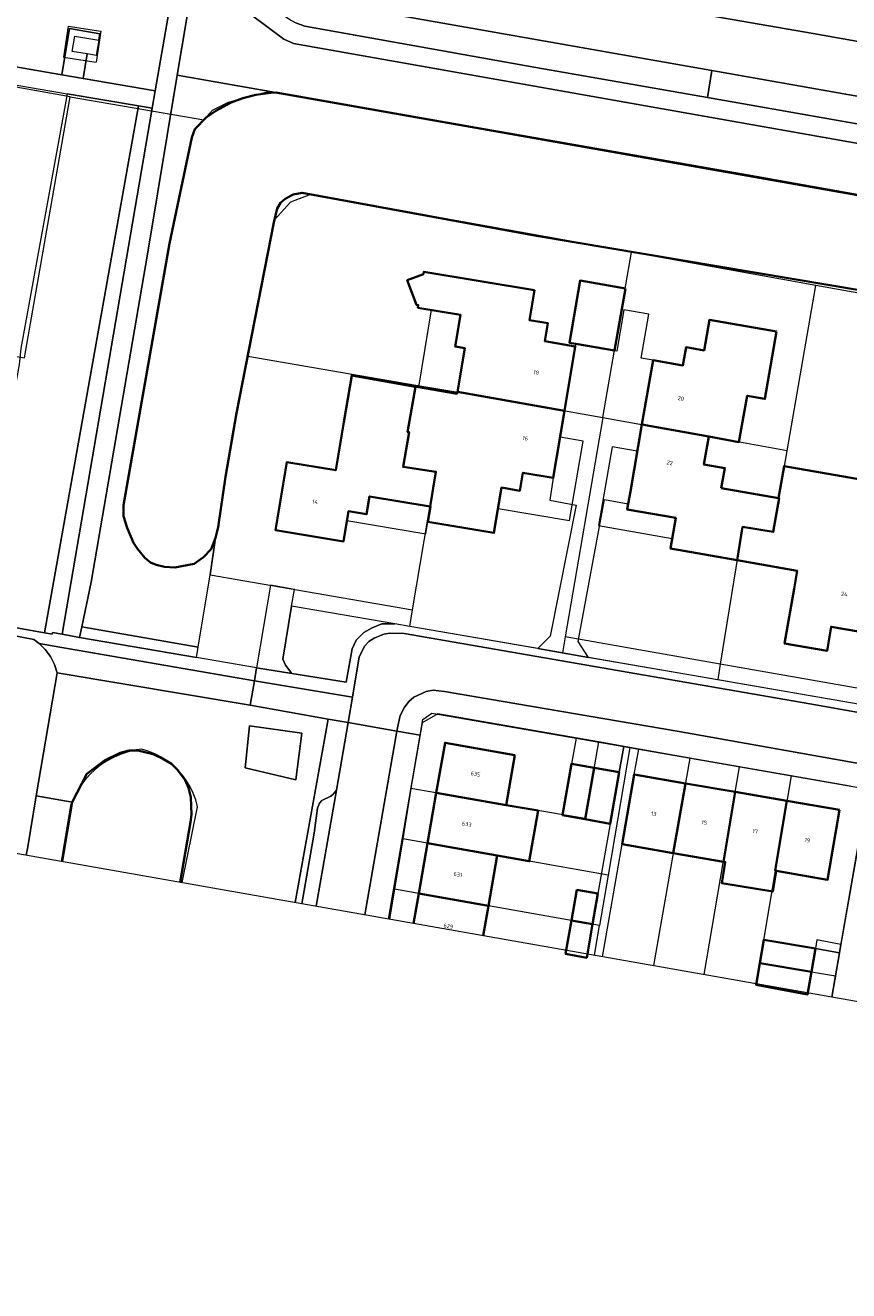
# Model space of a CAD drawing. Header units: metres. Extents: x 2514 to 227642, y 1683 to 852646.
# Tile 85 of 256: x 113846 to 113947, y 426016 to 426171. Entities that reach past the tile are written whole.
import ezdxf
from ezdxf.enums import TextEntityAlignment as Align
from ezdxf.lldxf.tags import DXFTag

# ---------------------------------------------------------------- set-up
doc = ezdxf.new("R2010")
doc.units = ezdxf.units.M
for name, color, linetype, lineweight in [('B-WE-GK-BESCHOEIING-G', 252, 'GK-BESCHOEIING', 35), ('B-WE-GR-BEPLANTING_CULTUUR_HEESTERS-GV', 252, 'Continuous', 18), ('B-WE-GR-GROENVOORZIENING-GV', 252, 'Continuous', 18), ('B-WE-GR-HAAG-GV', 252, 'Continuous', 13), ('B-WE-KG-GRENS_PERCEEL-GV', 252, 'KG-PERCEEL', 18), ('B-WE-OG-BEBOUWING-GV', 4, 'Continuous', 35), ('B-WE-OG-BEBOUWING_HUISNUMMER-T25-200', 7, 'Continuous', 25), ('B-WE-OG-BEBOUWING_OVERBOUWING-GV', 4, 'Continuous', 18), ('B-WE-OG-BEBOUWING_SCHUUR-GV', 252, 'Continuous', 35), ('B-WE-OG-TERREIN_CULTUURSCHEIDING-GV', 252, 'Continuous', 18), ('B-WE-OG-WATER-GV', 252, 'Continuous', 18), ('B-WE-VH-VERHARDING_ASFALT-GV', 252, 'Continuous', 18), ('B-WE-VH-VERHARDING_BETONSTRAATSTEEN-GV', 252, 'Continuous', 18), ('B-WE-VH-VERHARDING_OPEN-GV', 252, 'Continuous', 18), ('B-WE-VH-VERHARDING_TEGEL-GV', 252, 'Continuous', 18)]:
    doc.layers.add(name, color=color, linetype=linetype, lineweight=lineweight)
doc.layers.add('X-XX-AL-HULPLIJN-G', color=6, linetype='Continuous', lineweight=18, plot=False)
doc.styles.add('NLCS-ISO-M200-T25', font='NLCS-ISO.ttf', dxfattribs={"height": 0.5})
doc.styles.get("Standard").update_dxf_attribs({"font": 'romans'})
doc.linetypes.add('GK-BESCHOEIING', pattern='A,30,-5,[1,NLCS.SHX,S=1,R=0,X=0,Y=0],-5', length=40)
tags = doc.linetypes.add('KG-PERCEEL', pattern='A,5.5,-2,["P",Standard,S=1.8,R=0,X=-0.5,Y=-0.9],-2,5.5,-2,[5,NLCS.SHX,S=0.75,R=0,X=0,Y=0],-2', length=19).pattern_tags.tags
tags[6] = DXFTag(74, 10)

msp = doc.modelspace()

# ---------------------------------------------------------------- linework, layer by layer
at = {"layer": 'B-WE-GK-BESCHOEIING-G', "ltscale": 0.5}
for points in [[(113948.381, 426138.186), (113908.342, 426144.918), (113879.653, 426150.196), (113878.53, 426149.997), (113877.538, 426149.467), (113876.973, 426148.963), (113876.586, 426148.276), (113876.158, 426146.566), (113871.607, 426123.207), (113870.251, 426115.399), (113869.342, 426109.263), (113869.017, 426107.959), (113868.491, 426106.573), (113867.564, 426105.593), (113866.426, 426104.774), (113864.04, 426104.314), (113862.762, 426104.388), (113861.776, 426104.643), (113861.063, 426104.921), (113860.359, 426105.491), (113859.451, 426106.609), (113858.979, 426107.321), (113858.219, 426109.159), (113857.775, 426110.602), (113857.775, 426111.947), (113863.401, 426144.001), (113866.107, 426156.969), (113866.502, 426157.994), (113867.863, 426159.41), (113869.071, 426160.254), (113870.925, 426161.25), (113872.366, 426161.796), (113873.952, 426162.19), (113875.781, 426162.458), (113876.411, 426162.47), (114000, 426140.666)], [(113850.259, 426068.292), (113851.471, 426075.554), (113853.253, 426079.04), (113855.438, 426080.661), (113857.332, 426081.628), (113858.468, 426081.895), (113859.505, 426081.893), (113861.385, 426081.438), (113862.665, 426080.845), (113863.635, 426080.253), (113864.382, 426079.54), (113865.295, 426078.251), (113865.73, 426077.338), (113866.01, 426076.188), (113866.076, 426074.065), (113865.977, 426073.111), (113864.696, 426065.75)]]:
    msp.add_lwpolyline(points, dxfattribs=at)
at = {"layer": 'B-WE-GR-BEPLANTING_CULTUUR_HEESTERS-GV'}
for points in [[(113997.668, 426165.287), (113918.69, 426179.203), (113916.918, 426174.296), (113921.428, 426173.287), (113942.232, 426169.711), (113997.034, 426159.946)], [(114007.179, 426151.511), (113929.81, 426165.184), (113929.287, 426161.856), (113975.219, 426153.794), (114006.374, 426148.242)], [(113859.602, 426160.836), (113850.841, 426162.317), (113845.18, 426131.128), (113844.969, 426129.152), (113839.333, 426097.862), (113848.08, 426096.3)], [(113890.979, 426097.4), (113878.343, 426099.581), (113877.251, 426093.071), (113877.611, 426092.334), (113878.358, 426091.324), (113885.033, 426090.248), (113885.745, 426094.339), (113886.272, 426095.399), (113887.189, 426096.367), (113888.196, 426096.92), (113889.379, 426097.415)], [(113879.618, 426084.021), (113873.185, 426084.917), (113872.655, 426079.753), (113878.878, 426078.297)]]:
    msp.add_lwpolyline(points, close=True, dxfattribs=at)
at = {"layer": 'B-WE-GR-GROENVOORZIENING-GV'}
msp.add_lwpolyline([(113866.908, 426094.567), (113852.646, 426097.024), (113852.382, 426095.75), (113866.698, 426093.284)], close=True, dxfattribs=at)
at = {"layer": 'B-WE-GR-HAAG-GV'}
msp.add_lwpolyline([(113866.908, 426094.567), (113852.646, 426097.024), (113852.382, 426095.75), (113866.698, 426093.284)], close=True, dxfattribs=at)
at = {"layer": 'B-WE-KG-GRENS_PERCEEL-GV', "ltscale": 0.2}
for points in [[(113851.23, 426161.962), (113867.593, 426159.129), (113868.642, 426160.301), (113870.6, 426161.316), (113875.519, 426162.599), (113877.526, 426162.319), (113904.036, 426157.703), (113934.16, 426152.444), (113970.957, 426145.877), (113998.183, 426140.916), (114022.976, 426135.893), (114030.333, 426134.922), (114034.283, 426133.313), (114056.832, 426124.924), (114064.028, 426122.159), (114064.053, 426122.344), (114065.908, 426136.517), (114069.404, 426163.226), (114053.283, 426166.233), (114023.242, 426171.147)], [(113850.961, 426170.59), (113850.393, 426166.821), (113854.4, 426166.215)], [(113850.961, 426170.59), (113854.968, 426169.985), (113854.4, 426166.215)], [(113834.58, 426131.943), (113845.621, 426130.004), (113851.23, 426161.962), (113839.977, 426163.968)], [(113867.593, 426159.129), (113866.502, 426157.994), (113866.107, 426156.969), (113863.401, 426144.001), (113857.775, 426111.947), (113857.737, 426111.413), (113857.775, 426110.602), (113857.866, 426110.217), (113858.219, 426109.159), (113858.979, 426107.321), (113859.451, 426106.609), (113860.359, 426105.491), (113861.063, 426104.921), (113861.776, 426104.643), (113862.762, 426104.388), (113864.04, 426104.314), (113865.132, 426104.491), (113866.426, 426104.774), (113867.564, 426105.593), (113868.491, 426106.573), (113869.017, 426107.959), (113869.342, 426109.263), (113870.251, 426115.399), (113871.607, 426123.207), (113872.974, 426130.198)], [(113939.051, 426118.615), (113942.535, 426138.859), (113919.975, 426142.925)], [(113956.283, 426136.381), (113942.535, 426138.859)], [(113893.568, 426126.659), (113892.557, 426120.88), (113892.75, 426120.869), (113891.992, 426116.618), (113896.018, 426116.032)], [(113916.483, 426122.664), (113911.857, 426095.825)], [(113916.483, 426122.664), (113933.186, 426119.663)], [(113937.339, 426108.668), (113939.051, 426118.615), (113933.186, 426119.663)], [(113869.017, 426107.959), (113868.356, 426103.417), (113893.154, 426099.126), (113896.018, 426116.032)], [(113937.339, 426108.668), (113933.575, 426109.269), (113930.85, 426092.48)], [(113911.517, 426093.855), (113892.808, 426097.084), (113893.154, 426099.126)], [(113930.85, 426092.48), (113911.857, 426095.825), (113911.517, 426093.855), (113930.541, 426090.572)], [(113948.307, 426089.405), (113930.85, 426092.48), (113930.541, 426090.572), (113947.993, 426087.555)], [(113915.935, 426082.939), (113896.252, 426086.394), (113894.352, 426085.287), (113892.967, 426077.237)], [(113919.75, 426082.27), (113915.935, 426082.939), (113914.315, 426073.554), (113911.359, 426074.047), (113892.967, 426077.237), (113891.953, 426071.096)], [(113864.933, 426065.708), (113866.83, 426075.015), (113866.601, 426075.846), (113866.298, 426076.653), (113865.922, 426077.428), (113865.476, 426078.166), (113864.965, 426078.861), (113864.393, 426079.505), (113863.764, 426080.094), (113863.083, 426080.624), (113862.357, 426081.089), (113861.592, 426081.485), (113860.794, 426081.81), (113859.969, 426082.061), (113859.081, 426081.921), (113858.208, 426081.705), (113857.357, 426081.416), (113856.534, 426081.054), (113855.745, 426080.623), (113854.995, 426080.126), (113854.292, 426079.566), (113853.638, 426078.948), (113853.041, 426078.277), (113852.503, 426077.556), (113852.028, 426076.793), (113851.622, 426075.991), (113851.285, 426075.157), (113850.112, 426068.318)], [(113927.128, 426080.975), (113919.75, 426082.27), (113917.098, 426066.611), (113916.059, 426060.477)], [(113928.884, 426054.447), (113933.195, 426079.91), (113927.128, 426080.975), (113922.657, 426055.544)], [(113939.512, 426078.801), (113933.195, 426079.91)], [(113946.754, 426077.53), (113939.512, 426078.801), (113936.166, 426058.913), (113935.629, 426055.844), (113944.958, 426054.295), (113948.651, 426075.413)], [(113917.098, 426066.611), (113891.953, 426071.096), (113890.929, 426064.898)], [(113915.439, 426056.815), (113916.059, 426060.477), (113890.929, 426064.898), (113890.324, 426061.237)], [(113944.504, 426051.697), (113944.958, 426054.295)]]:
    msp.add_lwpolyline(points, dxfattribs=at)
msp.add_lwpolyline([(113876.229, 426146.85), (113872.974, 426130.198), (113893.568, 426126.659), (113903.36, 426125.022), (113916.483, 426122.664), (113919.975, 426142.925), (113880.669, 426150.009), (113878.218, 426149.035)], close=True, dxfattribs=at)
at = {"layer": 'B-WE-OG-BEBOUWING-GV'}
for points in [[(113908.106, 426138.273), (113894.549, 426140.54), (113894.496, 426140.225), (113892.511, 426139.481), (113893.634, 426136.485), (113893.864, 426136.447), (113893.81, 426136.121), (113899.031, 426135.247), (113898.385, 426131.383), (113899.549, 426131.188), (113898.65, 426125.809), (113911.768, 426123.511), (113913.086, 426131.391), (113909.36, 426132.014), (113909.73, 426134.225), (113907.492, 426134.599)], [(113937.739, 426133.205), (113929.512, 426134.625), (113928.87, 426130.904), (113926.663, 426131.285), (113926.278, 426129.057), (113922.609, 426129.691), (113921.248, 426121.808), (113929.426, 426120.338), (113933.139, 426119.671), (113934.157, 426125.336), (113936.317, 426124.963)], [(113893.53, 426126.447), (113885.72, 426127.828), (113884.732, 426122.103), (113883.748, 426116.218), (113877.763, 426117.219), (113876.371, 426108.896), (113884.687, 426107.506), (113885.305, 426111.203), (113887.526, 426110.831), (113887.89, 426113.01), (113895.296, 426111.771), (113896.018, 426116.032), (113891.992, 426116.618), (113892.75, 426120.869), (113892.557, 426120.88)], [(113893.665, 426126.423), (113893.53, 426126.447), (113892.557, 426120.88), (113892.75, 426120.869), (113891.992, 426116.618), (113896.018, 426116.032), (113895.296, 426111.771), (113895.357, 426111.761), (113895.043, 426109.887), (113903.131, 426108.535), (113904.061, 426114.09), (113906.299, 426113.716), (113906.667, 426115.917), (113910.394, 426115.294), (113911.768, 426123.511), (113898.65, 426125.809), (113898.614, 426125.595)], [(113930.939, 426114.016), (113931.423, 426116.476), (113928.836, 426116.923), (113929.426, 426120.338), (113921.248, 426121.808), (113919.834, 426113.612), (113919.574, 426112.122), (113919.449, 426111.404), (113925.398, 426110.378), (113924.743, 426106.62), (113932.914, 426105.197), (113933.575, 426109.269), (113937.339, 426108.668), (113938.048, 426112.789), (113937.978, 426112.801)], [(113951.081, 426114.558), (113938.659, 426116.722), (113938.177, 426113.959), (113937.978, 426112.801), (113938.048, 426112.789), (113937.339, 426108.668), (113933.575, 426109.269), (113932.914, 426105.197), (113940.262, 426103.917), (113939.877, 426101.687), (113938.715, 426095.01), (113943.958, 426094.104), (113944.424, 426097.052), (113949.458, 426096.184), (113950.861, 426104.449), (113949.366, 426104.707), (113949.864, 426107.594)], [(113905.675, 426081.342), (113897.137, 426082.835), (113896.064, 426076.7), (113904.604, 426075.218)], [(113915.39, 426079.779), (113912.628, 426080.269), (113911.511, 426073.965), (113914.301, 426073.47)], [(113918.467, 426079.234), (113915.39, 426079.779), (113914.301, 426073.47), (113917.349, 426072.93)], [(113926.581, 426077.864), (113920.298, 426078.947), (113918.826, 426070.408), (113925.081, 426069.33)], [(113904.604, 426075.218), (113896.064, 426076.7), (113894.99, 426070.554), (113903.522, 426069.032), (113907.46, 426068.33), (113908.544, 426074.534)], [(113932.671, 426076.814), (113926.581, 426077.864), (113925.081, 426069.33), (113931.224, 426068.27)], [(113938.994, 426075.724), (113932.671, 426076.814), (113931.224, 426068.27), (113931.453, 426068.231), (113931.019, 426065.662), (113937.27, 426064.606), (113937.7, 426067.154), (113937.557, 426067.179)], [(113945.459, 426074.609), (113938.994, 426075.724), (113937.557, 426067.179), (113937.7, 426067.154), (113943.987, 426066.07)], [(113903.522, 426069.032), (113894.99, 426070.554), (113893.91, 426064.374), (113902.445, 426062.872)], [(113915.858, 426064.362), (113913.286, 426064.819), (113912.622, 426061.081), (113915.208, 426060.626)], [(113915.208, 426060.626), (113912.622, 426061.081), (113911.893, 426056.981), (113914.493, 426056.519)], [(113942.497, 426057.625), (113936.175, 426058.716), (113935.678, 426055.836), (113942.007, 426054.785)], [(113942.007, 426054.785), (113935.678, 426055.836), (113935.224, 426053.206), (113941.531, 426052.029)]]:
    msp.add_lwpolyline(points, close=True, dxfattribs=at)
msp.add_lwpolyline([(113901.806, 426059.215), (113902.445, 426062.872), (113893.91, 426064.374), (113893.271, 426060.718)], dxfattribs=at)
at = {"layer": 'B-WE-OG-BEBOUWING_OVERBOUWING-GV'}
for points in [[(113898.614, 426125.595), (113898.65, 426125.809), (113899.549, 426131.188), (113898.385, 426131.383), (113899.031, 426135.247), (113895.45, 426135.847), (113893.867, 426126.389)], [(113911.225, 426120.265), (113910.394, 426115.294), (113906.667, 426115.917), (113906.299, 426113.716), (113904.061, 426114.09), (113903.634, 426111.541), (113912.372, 426110.078), (113914.049, 426119.777)], [(113920.687, 426118.561), (113917.611, 426119.093), (113915.942, 426109.439), (113924.96, 426107.867), (113925.398, 426110.378), (113919.449, 426111.404)], [(113895.043, 426109.887), (113895.357, 426111.761), (113895.296, 426111.771), (113887.89, 426113.01), (113887.526, 426110.831), (113885.305, 426111.203), (113885.112, 426110.047), (113894.791, 426108.429)]]:
    msp.add_lwpolyline(points, close=True, dxfattribs=at)
at = {"layer": 'B-WE-OG-BEBOUWING_SCHUUR-GV'}
msp.add_lwpolyline([(113919.222, 426138.492), (113913.685, 426139.455), (113912.361, 426131.843), (113913.141, 426131.707), (113917.898, 426130.88)], close=True, dxfattribs=at)
at = {"layer": 'B-WE-OG-TERREIN_CULTUURSCHEIDING-GV'}
for points in [[(113858.639, 426172.551), (113834.142, 426176.888), (113832.524, 426167.721), (113850.196, 426164.659), (113851.156, 426170.307), (113854.871, 426169.677), (113854.738, 426168.894), (113854.42, 426167.02), (113853.318, 426167.207), (113852.808, 426164.207), (113861.638, 426162.676), (113863.216, 426171.848)], [(113869.183, 426174.281), (113866.041, 426174.798), (113864.348, 426164.598), (113876.411, 426162.47), (114018.763, 426137.356), (114022.46, 426136.766), (114027.207, 426135.725), (114029.331, 426135.139), (114033.167, 426133.863), (114049.521, 426127.73), (114064.996, 426121.634), (114067.395, 426127.783), (114035.981, 426139.802), (114032.666, 426140.984), (114030.159, 426141.574), (114017.393, 426143.901), (113878.562, 426168.501), (113877.376, 426169.02), (113873.24, 426172.112), (113870.801, 426173.869)], [(113875.499, 426174.783), (113874.886, 426174.804), (113874.739, 426174.73), (113874.584, 426174.384), (113874.737, 426173.889), (113874.842, 426173.656), (113878.256, 426171.33), (113878.951, 426170.967), (113879.982, 426170.611), (113908.263, 426165.546), (113929.287, 426161.856), (113929.81, 426165.184)], [(113876.411, 426162.47), (113864.348, 426164.598), (113860.712, 426142.69), (113853.781, 426102.508), (113852.646, 426097.024), (113866.908, 426094.567), (113868.356, 426103.417), (113869.017, 426107.959), (113868.491, 426106.573), (113867.564, 426105.593), (113866.426, 426104.774), (113864.04, 426104.314), (113862.762, 426104.388), (113861.776, 426104.643), (113861.063, 426104.921), (113860.359, 426105.491), (113859.451, 426106.609), (113858.979, 426107.321), (113858.219, 426109.159), (113857.775, 426110.602), (113857.775, 426111.947), (113863.401, 426144.001), (113866.107, 426156.969), (113866.502, 426157.994), (113867.863, 426159.41), (113869.071, 426160.254), (113870.925, 426161.25), (113872.366, 426161.796), (113873.952, 426162.19), (113875.781, 426162.458)], [(113861.273, 426160.554), (113859.602, 426160.836), (113848.08, 426096.3), (113849.023, 426096.132), (113849.066, 426096.335), (113850.23, 426096.14)], [(113873.185, 426084.917), (113879.618, 426084.021), (113878.878, 426078.297), (113872.655, 426079.753)]]:
    msp.add_lwpolyline(points, close=True, dxfattribs=at)
for points in [[(113878.765, 426063.272), (113882.822, 426085.737), (113873.271, 426087.427), (113849.642, 426091.426), (113847.079, 426076.326), (113851.471, 426075.554), (113853.253, 426079.04), (113855.438, 426080.661), (113857.332, 426081.628), (113858.468, 426081.895), (113859.505, 426081.893), (113861.385, 426081.438), (113862.665, 426080.845), (113863.635, 426080.253), (113864.382, 426079.54), (113865.295, 426078.251), (113865.73, 426077.338), (113866.01, 426076.188), (113866.076, 426074.065), (113865.977, 426073.111), (113864.696, 426065.75)], [(113850.259, 426068.292), (113851.471, 426075.554), (113847.079, 426076.326), (113846.022, 426070.102), (113845.84, 426069.07)]]:
    msp.add_lwpolyline(points, dxfattribs=at)
at = {"layer": 'B-WE-OG-WATER-GV'}
for points in [[(114018.763, 426137.356), (113876.411, 426162.47), (113875.781, 426162.458), (113873.952, 426162.19), (113872.366, 426161.796), (113870.925, 426161.25), (113869.071, 426160.254), (113867.863, 426159.41), (113866.502, 426157.994), (113866.107, 426156.969), (113863.401, 426144.001), (113857.775, 426111.947), (113857.775, 426110.602), (113858.219, 426109.159), (113858.979, 426107.321), (113859.451, 426106.609), (113860.359, 426105.491), (113861.063, 426104.921), (113861.776, 426104.643), (113862.762, 426104.388), (113864.04, 426104.314), (113866.426, 426104.774), (113867.564, 426105.593), (113868.491, 426106.573), (113869.017, 426107.959), (113869.342, 426109.263), (113870.251, 426115.399), (113871.607, 426123.207), (113876.158, 426146.566), (113876.586, 426148.276), (113876.973, 426148.963), (113877.538, 426149.467), (113878.53, 426149.997), (113879.653, 426150.196), (113908.342, 426144.918), (113948.381, 426138.186)], [(113864.696, 426065.75), (113865.977, 426073.111), (113866.076, 426074.065), (113866.01, 426076.188), (113865.73, 426077.338), (113865.295, 426078.251), (113864.382, 426079.54), (113863.635, 426080.253), (113862.665, 426080.845), (113861.385, 426081.438), (113859.505, 426081.893), (113858.468, 426081.895), (113857.332, 426081.628), (113855.438, 426080.661), (113853.253, 426079.04), (113851.471, 426075.554), (113850.259, 426068.292)]]:
    msp.add_lwpolyline(points, dxfattribs=at)
at = {"layer": 'B-WE-VH-VERHARDING_ASFALT-GV'}
msp.add_lwpolyline([(113875.499, 426174.783), (113929.81, 426165.184), (114007.179, 426151.511), (114016.055, 426149.942), (114019.347, 426149.351), (114033.62, 426146.738), (114035.04, 426146.383), (114036.799, 426145.824), (114039.389, 426144.903), (114069.492, 426133.161), (114071.896, 426139.323), (114062.595, 426142.977), (114042.39, 426150.758), (114041.822, 426150.977), (114036.534, 426152.743), (114034.646, 426153.213), (114020.47, 426155.806), (114017.078, 426156.374), (113997.034, 426159.946), (113942.232, 426169.711), (113921.428, 426173.287)], dxfattribs=at)
at = {"layer": 'B-WE-VH-VERHARDING_BETONSTRAATSTEEN-GV'}
for points in [[(113878.686, 426101.63), (113875.749, 426102.138), (113874.039, 426092.02), (113878.358, 426091.324), (113877.611, 426092.334), (113877.251, 426093.071), (113878.343, 426099.581)], [(113885.797, 426088.432), (113873.816, 426090.442), (113873.271, 426087.427), (113882.822, 426085.737), (113885.265, 426085.305)], [(113919.033, 426082.403), (113913.21, 426083.413), (113912.628, 426080.269), (113915.39, 426079.779), (113918.467, 426079.234)]]:
    msp.add_lwpolyline(points, close=True, dxfattribs=at)
for points in [[(113962.964, 426083.853), (113941.811, 426087.63), (113892.123, 426096.24), (113890.392, 426096.267), (113889.65, 426096.15), (113888.448, 426095.647), (113887.787, 426095.247), (113887.317, 426094.711), (113886.638, 426093.37), (113885.797, 426088.432), (113885.265, 426085.305), (113891.248, 426084.258), (113891.318, 426084.661), (113891.655, 426086.173), (113892.113, 426087.134), (113892.715, 426087.891), (113893.316, 426088.417), (113894.835, 426089.14), (113895.669, 426089.277), (113897.072, 426089.131), (113925.566, 426084.268), (113958.13, 426078.467)], [(113887.313, 426061.767), (113891.248, 426084.258), (113885.265, 426085.305), (113883.86, 426077.054), (113881.345, 426062.818)], [(113881.345, 426062.818), (113883.86, 426077.054), (113883.453, 426076.53), (113883.158, 426076.303), (113882.031, 426075.791), (113881.747, 426075.441), (113881.512, 426074.834), (113881.091, 426071.75), (113879.584, 426063.128)], [(113944.503, 426051.697), (113945.451, 426057.115), (113942.497, 426057.625), (113942.007, 426054.785), (113941.563, 426052.215)]]:
    msp.add_lwpolyline(points, dxfattribs=at)
at = {"layer": 'B-WE-VH-VERHARDING_OPEN-GV'}
for points in [[(113922.091, 426135.35), (113919.037, 426135.878), (113918.164, 426130.822), (113917.898, 426130.88), (113913.141, 426131.707), (113913.086, 426131.391), (113911.768, 426123.511), (113910.394, 426115.294), (113909.965, 426112.567), (113913.204, 426111.947), (113910.031, 426095.88), (113908.505, 426094.375), (113914.706, 426093.305), (113913.439, 426095.259), (113916.649, 426112.628), (113919.574, 426112.122), (113919.834, 426113.612), (113921.248, 426121.808), (113922.609, 426129.691), (113921.156, 426129.93)], [(113839.333, 426097.862), (113838.54, 426098.004), (113838.339, 426097.132), (113846.773, 426095.487), (113847.421, 426095.001), (113849.961, 426094.535), (113873.816, 426090.442), (113874.039, 426092.02), (113866.698, 426093.284), (113852.382, 426095.75), (113850.23, 426096.14), (113849.066, 426096.335), (113849.023, 426096.132), (113848.08, 426096.3)], [(113945.626, 426058.117), (113942.686, 426058.717), (113942.497, 426057.625), (113945.451, 426057.115)]]:
    msp.add_lwpolyline(points, close=True, dxfattribs=at)
msp.add_lwpolyline([(113845.84, 426069.07), (113846.022, 426070.102), (113847.079, 426076.326), (113849.642, 426091.426), (113849.304, 426092.44), (113848.813, 426093.388), (113848.18, 426094.249), (113847.421, 426095.001), (113846.773, 426095.487), (113838.339, 426097.132)], dxfattribs=at)
at = {"layer": 'B-WE-VH-VERHARDING_TEGEL-GV'}
for points in [[(113813.236, 426184.157), (113808.154, 426185.055), (113806.969, 426178.339), (113808.195, 426178.122), (113808.77, 426181.38), (113832.731, 426177.137), (113834.142, 426176.888), (113858.639, 426172.551), (113863.216, 426171.848), (113861.638, 426162.676), (113861.273, 426160.554), (113850.23, 426096.14), (113852.382, 426095.75), (113852.646, 426097.024), (113853.781, 426102.508), (113860.712, 426142.69), (113864.348, 426164.598), (113866.041, 426174.798), (113862.301, 426175.411), (113859.628, 426173.882), (113820.922, 426180.796), (113819.347, 426183.066)], [(113834.142, 426176.888), (113832.731, 426177.137), (113831.234, 426167.944), (113805.926, 426172.432), (113805.504, 426170.017), (113842.247, 426163.65), (113842.274, 426163.798), (113850.173, 426162.43), (113850.841, 426162.317), (113859.602, 426160.836), (113861.273, 426160.554), (113861.638, 426162.676), (113852.808, 426164.207), (113850.196, 426164.659), (113832.524, 426167.721)], [(113854.871, 426169.677), (113851.156, 426170.307), (113850.196, 426164.659), (113852.808, 426164.207), (113853.318, 426167.207), (113851.466, 426167.521), (113851.784, 426169.395), (113854.738, 426168.894)], [(113849.961, 426094.535), (113847.421, 426095.001), (113848.18, 426094.249), (113848.813, 426093.388), (113849.304, 426092.44), (113849.642, 426091.426), (113873.271, 426087.427), (113873.816, 426090.442)]]:
    msp.add_lwpolyline(points, close=True, dxfattribs=at)
for points in [[(113873.24, 426172.112), (113877.376, 426169.02), (113878.562, 426168.501), (114017.393, 426143.901)], [(113975.219, 426153.794), (113929.287, 426161.856), (113908.263, 426165.546), (113879.982, 426170.611), (113878.951, 426170.967)], [(113983.137, 426081.434), (113914.706, 426093.305), (113908.505, 426094.375), (113892.808, 426097.084), (113890.979, 426097.4), (113889.379, 426097.415), (113888.196, 426096.92), (113887.189, 426096.367), (113886.272, 426095.399), (113885.745, 426094.339), (113885.033, 426090.248), (113878.358, 426091.324), (113874.039, 426092.02), (113873.816, 426090.442), (113885.797, 426088.432), (113886.638, 426093.37), (113887.317, 426094.711), (113887.787, 426095.247), (113888.448, 426095.647), (113889.65, 426096.15), (113890.392, 426096.267), (113892.123, 426096.24), (113941.811, 426087.63), (113962.964, 426083.853)], [(113958.13, 426078.467), (113925.566, 426084.268), (113897.072, 426089.131), (113895.669, 426089.277), (113894.835, 426089.14), (113893.316, 426088.417), (113892.715, 426087.891), (113892.113, 426087.134), (113891.655, 426086.173), (113891.318, 426084.661), (113891.248, 426084.258), (113894.093, 426083.781), (113894.418, 426085.671), (113895.506, 426086.484), (113913.21, 426083.413), (113919.033, 426082.403), (113920.872, 426082.073), (113948.954, 426077.144)], [(113879.584, 426063.128), (113881.091, 426071.75), (113881.512, 426074.834), (113881.747, 426075.441), (113882.031, 426075.791), (113883.158, 426076.303), (113883.453, 426076.53), (113883.86, 426077.054), (113885.265, 426085.305), (113882.822, 426085.737), (113878.765, 426063.272)], [(113890.218, 426061.256), (113894.093, 426083.781), (113891.248, 426084.258), (113887.313, 426061.767)], [(113916.439, 426056.639), (113918.826, 426070.408), (113920.298, 426078.947), (113920.872, 426082.073), (113919.033, 426082.403), (113918.467, 426079.234), (113917.349, 426072.93), (113915.858, 426064.362), (113915.208, 426060.626), (113914.571, 426056.968)], [(113947.84, 426051.109), (113948.816, 426056.63), (113951.738, 426073.165), (113952.335, 426076.545), (113948.954, 426077.144), (113945.626, 426058.117), (113945.451, 426057.115), (113944.503, 426051.697)]]:
    msp.add_lwpolyline(points, dxfattribs=at)
at = {"layer": 'X-XX-AL-HULPLIJN-G', "ltscale": 0.2}
msp.add_lwpolyline([(113439.145, 426693.745), (114243.2, 426552.164), (114148.744, 426015.734), (113344.689, 426157.314)], close=True, dxfattribs=at)

# ---------------------------------------------------------------- texts
at = {"layer": 'B-WE-OG-BEBOUWING_HUISNUMMER-T25-200', "style": 'NLCS-ISO-M200-T25'}
for s, rotation, p in [('18', 350, (113908.311, 426128.191)), ('20', 350, (113926.018, 426125.015)), ('16', 350, (113906.965, 426120.142)), ('22', 350, (113924.657, 426117.131)), ('14', 350, (113881.225, 426112.363)), ('24', 350, (113946.043, 426101.056)), ('635', 350, (113900.869, 426079.024)), ('13', 350, (113922.697, 426074.14)), ('15', 350, (113928.888, 426073.063)), ('633', 350, (113899.8, 426072.875)), ('17', 351, (113935.131, 426071.983)), ('19', 350, (113941.522, 426070.905)), ('631', 350, (113898.714, 426066.708)), ('629', 350, (113897.555, 426060.389))]:
    msp.add_text(s, height=0.5, rotation=rotation, dxfattribs=at).set_placement(p, align=Align.MIDDLE)

doc.saveas('drawing.dxf')
